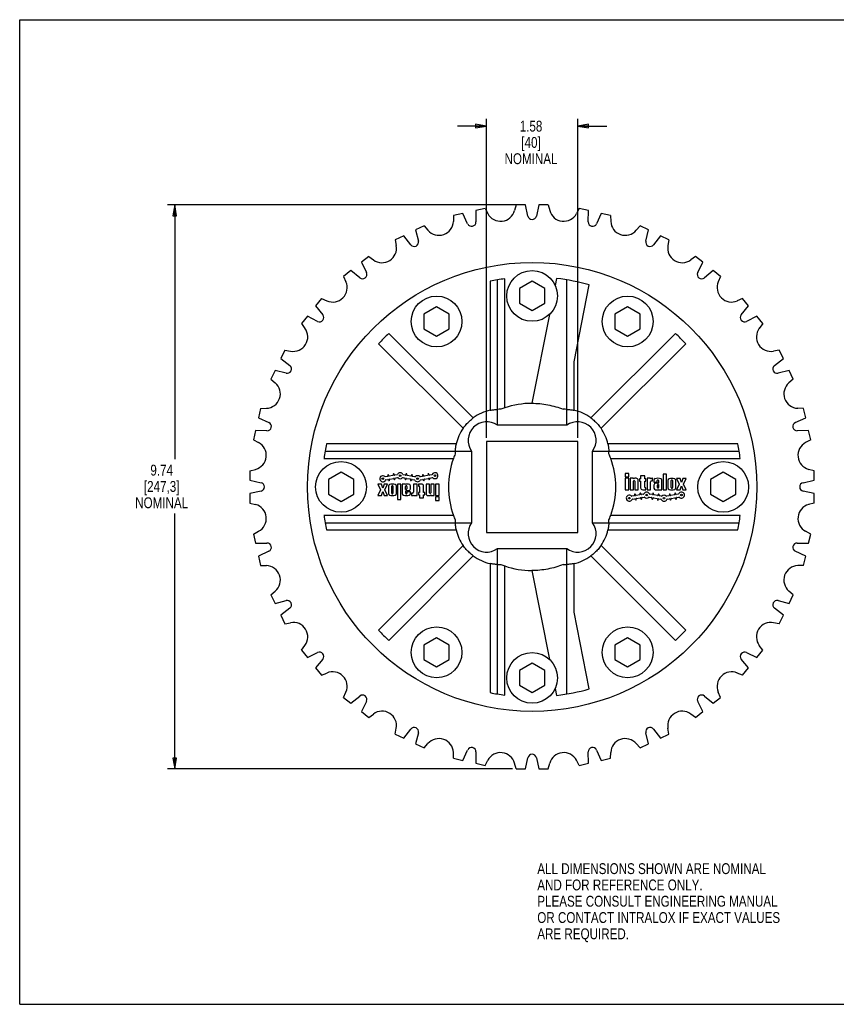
# Model space of a CAD drawing. Header units: inches. Extents: x 0 to 22, y 0 to 17.
# Tile 1 of 2: x 0 to 14.1, y 0 to 17. Entities that reach past the tile are written whole.
import ezdxf

# ---------------------------------------------------------------- set-up
doc = ezdxf.new("R2010")
doc.units = ezdxf.units.IN
doc.header["$LTSCALE"] = 1.21
doc.header["$MEASUREMENT"] = 0
doc.layers.get('0').update_dxf_attribs({"linetype": 'CONTINUOUS'})
doc.layers.add('ALL_FEATURES', color=7, linetype='CONTINUOUS')
doc.styles.get("Standard").update_dxf_attribs({"font": 'txt', "width": 0.8})
doc.dimstyles.new('DIMSTYLE_1', dxfattribs={"dimtxt": 0.1875, "dimasz": 0.1875, "dimexe": 0.18, "dimexo": 0.0625, "dimgap": 0.09, "dimtad": 0, "dimtih": 1, "dimtoh": 1, "dimzin": 4, "dimdsep": 46, "dimtxsty": 'STANDARD', "dimblk": 'CLOSED', "dimblk1": 'CLOSED', "dimblk2": 'CLOSED', "dimcen": 0.09, "dimadec": 0, "dimazin": 0, "dimtp": 0.01, "dimtm": 0.01, "dimtfac": 1, "dimtofl": 0, "dimtmove": 0, "dimatfit": 3, "dimldrblk": 'CLOSED', "dimfxl": 1, "dimtolj": 1, "dimtzin": 4, "dimarcsym": 0})

# ---------------------------------------------------------------- blocks, each defined once
blk = doc.blocks.new('_CLOSED')
at = {"color": 0, "linetype": 'BYBLOCK'}
for p, q in [((0, 0), (-1, 0.167)), ((-1, 0.167), (-1, -0.167)), ((-1, -0.167), (0, 0)), ((-1, 0), (0, 0))]:
    blk.add_line(p, q, dxfattribs=at)
blk = doc.blocks.new('*D0')
at = {"color": 3, "linetype": 'CONTINUOUS'}
for p, q in [((8.055, 15.162), (7.555, 15.162)), ((8.055, 9.783), (8.055, 15.287)), ((9.63, 9.783), (9.63, 15.287)), ((9.63, 15.162), (10.13, 15.162))]:
    blk.add_line(p, q, dxfattribs=at)
at = {"color": 3, "linetype": 'CONTINUOUS', "xscale": 0.1875, "yscale": 0.1875, "zscale": 0.1875}
blk.add_blockref('_CLOSED', (8.055, 15.162), dxfattribs=at)
at = {"color": 3, "linetype": 'CONTINUOUS', "xscale": 0.1875, "yscale": 0.1875, "zscale": 0.1875, "rotation": 180}
blk.add_blockref('_CLOSED', (9.63, 15.162), dxfattribs=at)
at = {"color": 3, "linetype": 'CONTINUOUS', "insert": (8.824, 15.256), "char_height": 0.1875, "width": 1.05, "attachment_point": 2, "line_spacing_factor": 0.9}
blk.add_mtext('1.58\\P[40]\\PNOMINAL', dxfattribs=at)
blk = doc.blocks.new('*D1')
at = {"color": 3, "linetype": 'CONTINUOUS'}
for p, q in [((8.666, 13.802), (2.55, 13.802)), ((2.675, 13.802), (2.675, 9.41)), ((2.675, 4.064), (2.675, 8.472)), ((8.502, 4.064), (2.55, 4.064))]:
    blk.add_line(p, q, dxfattribs=at)
at = {"color": 3, "linetype": 'CONTINUOUS', "xscale": 0.1875, "yscale": 0.1875, "zscale": 0.1875}
for p, rotation in [((2.675, 13.802), 90), ((2.675, 4.064), 270)]:
    blk.add_blockref('_CLOSED', p, dxfattribs=dict(at, rotation=rotation))
at = {"color": 3, "linetype": 'CONTINUOUS', "insert": (2.45, 9.316), "char_height": 0.1875, "width": 1.05, "attachment_point": 2, "line_spacing_factor": 0.9}
blk.add_mtext('9.74\\P[247,3]\\PNOMINAL', dxfattribs=at)

msp = doc.modelspace()

# ---------------------------------------------------------------- linework, layer by layer
at = {"color": 7, "linetype": 'CONTINUOUS'}
for p, q in [((0, 0), (0, 17)), ((0, 17), (22, 17)), ((7.488, 13.618), (7.485, 13.518)), ((7.648, 13.654), (7.488, 13.618)), ((7.73, 13.476), (7.648, 13.654)), ((8.03, 13.742), (7.871, 13.705)), ((7.871, 13.705), (7.874, 13.508)), ((8.03, 13.742), (8.077, 13.653)), ((9.655, 13.742), (9.609, 13.653)), ((9.815, 13.705), (9.655, 13.742)), ((9.812, 13.508), (9.815, 13.705)), ((10.037, 13.654), (9.955, 13.476)), ((10.197, 13.618), (10.037, 13.654)), ((10.197, 13.618), (10.2, 13.518)), ((6.98, 13.44), (6.833, 13.369)), ((6.98, 13.44), (7.045, 13.364)), ((10.705, 13.44), (10.64, 13.364)), ((10.852, 13.369), (10.705, 13.44)), ((6.627, 13.27), (6.48, 13.199)), ((6.747, 13.114), (6.627, 13.27)), ((6.833, 13.369), (6.88, 13.178)), ((10.806, 13.178), (10.852, 13.369)), ((11.058, 13.27), (10.938, 13.114)), ((11.205, 13.199), (11.058, 13.27)), ((6.48, 13.199), (6.499, 13.101)), ((11.205, 13.199), (11.187, 13.101)), ((6.024, 12.913), (5.896, 12.811)), ((5.896, 12.811), (5.984, 12.635)), ((6.024, 12.913), (6.104, 12.853)), ((11.661, 12.913), (11.581, 12.853)), ((11.789, 12.811), (11.661, 12.913)), ((11.701, 12.635), (11.789, 12.811)), ((5.717, 12.668), (5.59, 12.567)), ((5.87, 12.543), (5.717, 12.668)), ((11.968, 12.668), (11.816, 12.543)), ((12.095, 12.567), (11.968, 12.668)), ((5.59, 12.567), (5.63, 12.475)), ((8.843, 12.483), (8.624, 12.357)), ((9.061, 12.357), (8.843, 12.483)), ((12.095, 12.567), (12.055, 12.475)), ((8.624, 12.357), (8.624, 12.104)), ((9.061, 12.104), (9.061, 12.357)), ((5.209, 12.186), (5.107, 12.058)), ((5.209, 12.186), (5.301, 12.146)), ((8.624, 12.104), (8.843, 11.978)), ((8.843, 11.978), (9.061, 12.104)), ((12.476, 12.186), (12.384, 12.146)), ((12.578, 12.058), (12.476, 12.186)), ((5.107, 12.058), (5.232, 11.906)), ((7.194, 12.041), (6.975, 11.915)), ((6.975, 11.915), (6.975, 11.662)), ((7.412, 11.915), (7.194, 12.041)), ((7.412, 11.662), (7.412, 11.915)), ((10.491, 12.041), (10.273, 11.915)), ((10.273, 11.915), (10.273, 11.662)), ((10.71, 11.915), (10.491, 12.041)), ((10.71, 11.662), (10.71, 11.915)), ((12.453, 11.906), (12.578, 12.058)), ((4.965, 11.879), (4.863, 11.752)), ((4.863, 11.752), (4.922, 11.671)), ((5.141, 11.791), (4.965, 11.879)), ((12.721, 11.879), (12.545, 11.791)), ((12.822, 11.752), (12.721, 11.879)), ((12.822, 11.752), (12.763, 11.671)), ((6.975, 11.662), (7.194, 11.536)), ((7.194, 11.536), (7.412, 11.662)), ((10.273, 11.662), (10.491, 11.536)), ((10.491, 11.536), (10.71, 11.662)), ((4.576, 11.296), (4.505, 11.148)), ((4.576, 11.296), (4.675, 11.277)), ((13.109, 11.296), (13.011, 11.277)), ((13.18, 11.148), (13.109, 11.296)), ((4.505, 11.148), (4.661, 11.028)), ((13.024, 11.028), (13.18, 11.148)), ((4.406, 10.942), (4.335, 10.795)), ((4.597, 10.896), (4.406, 10.942)), ((13.279, 10.942), (13.088, 10.896)), ((13.35, 10.795), (13.279, 10.942)), ((4.335, 10.795), (4.411, 10.73)), ((13.35, 10.795), (13.274, 10.73)), ((4.157, 10.287), (4.121, 10.128)), ((4.157, 10.287), (4.257, 10.291)), ((13.528, 10.287), (13.428, 10.291)), ((13.564, 10.128), (13.528, 10.287)), ((4.121, 10.128), (4.3, 10.045)), ((13.385, 10.045), (13.564, 10.128)), ((4.07, 9.905), (4.034, 9.746)), ((4.267, 9.902), (4.07, 9.905)), ((13.615, 9.905), (13.418, 9.902)), ((13.651, 9.746), (13.615, 9.905)), ((4.034, 9.746), (4.122, 9.699)), ((8.055, 9.72), (8.055, 8.145)), ((9.63, 9.72), (8.055, 9.72)), ((9.63, 8.145), (9.63, 9.72)), ((13.651, 9.746), (13.563, 9.699)), ((3.974, 9.21), (4.07, 9.236)), ((3.974, 9.21), (3.974, 9.047)), ((5.545, 9.185), (5.327, 9.059)), ((5.764, 9.059), (5.545, 9.185)), ((12.14, 9.185), (11.922, 9.059)), ((12.359, 9.059), (12.14, 9.185)), ((13.712, 9.21), (13.615, 9.236)), ((13.712, 9.047), (13.712, 9.21)), ((3.974, 9.047), (4.166, 9.006)), ((5.327, 9.059), (5.327, 8.807)), ((5.764, 8.807), (5.764, 9.059)), ((6.346, 9.115), (6.31, 9.108)), ((6.319, 9.057), (6.355, 9.063)), ((6.351, 9.134), (6.352, 9.124)), ((6.364, 9.057), (6.366, 9.047)), ((6.368, 9.127), (6.366, 9.136)), ((6.44, 9.131), (6.377, 9.12)), ((6.382, 9.05), (6.38, 9.06)), ((6.386, 9.069), (6.449, 9.08)), ((6.445, 9.15), (6.447, 9.14)), ((6.459, 9.073), (6.46, 9.064)), ((6.463, 9.143), (6.461, 9.153)), ((6.512, 9.144), (6.472, 9.137)), ((6.476, 9.066), (6.474, 9.076)), ((6.481, 9.086), (6.521, 9.093)), ((6.61, 9.093), (6.646, 9.086)), ((6.655, 9.138), (6.619, 9.144)), ((6.652, 9.077), (6.651, 9.067)), ((6.666, 9.154), (6.664, 9.144)), ((6.666, 9.064), (6.668, 9.074)), ((6.677, 9.081), (6.74, 9.07)), ((6.68, 9.141), (6.682, 9.151)), ((6.749, 9.121), (6.686, 9.132)), ((6.747, 9.06), (6.745, 9.051)), ((6.76, 9.137), (6.759, 9.127)), ((6.761, 9.048), (6.763, 9.058)), ((6.772, 9.064), (6.812, 9.057)), ((6.774, 9.125), (6.776, 9.134)), ((6.821, 9.108), (6.781, 9.115)), ((6.946, 9.115), (6.91, 9.108)), ((6.919, 9.057), (6.955, 9.063)), ((6.951, 9.134), (6.952, 9.124)), ((6.964, 9.057), (6.966, 9.047)), ((6.968, 9.127), (6.966, 9.136)), ((7.04, 9.131), (6.977, 9.12)), ((6.982, 9.05), (6.98, 9.06)), ((6.986, 9.069), (7.049, 9.08)), ((7.045, 9.15), (7.047, 9.14)), ((7.059, 9.073), (7.06, 9.064)), ((7.063, 9.143), (7.061, 9.153)), ((7.112, 9.144), (7.072, 9.137)), ((7.076, 9.066), (7.074, 9.076)), ((7.081, 9.086), (7.121, 9.093)), ((10.592, 9.083), (10.532, 9.083)), ((10.532, 9.083), (10.532, 8.883)), ((10.592, 9.072), (10.592, 9.083)), ((10.592, 8.883), (10.592, 9.033)), ((10.602, 9.043), (10.604, 9.043)), ((10.614, 9.033), (10.614, 8.883)), ((10.638, 9.083), (10.618, 9.083)), ((10.674, 8.883), (10.674, 9.047)), ((10.716, 9.071), (10.696, 9.071)), ((10.696, 9.071), (10.696, 9.031)), ((10.696, 9.031), (10.716, 9.031)), ((10.786, 9.123), (10.716, 9.123)), ((10.716, 9.123), (10.716, 9.071)), ((10.716, 9.031), (10.716, 8.919)), ((10.786, 9.071), (10.786, 9.123)), ((10.806, 9.071), (10.786, 9.071)), ((10.786, 9.031), (10.806, 9.031)), ((10.786, 8.929), (10.786, 9.031)), ((10.806, 9.031), (10.806, 9.071)), ((10.888, 9.083), (10.828, 9.083)), ((10.828, 9.083), (10.828, 8.883)), ((10.888, 9.073), (10.888, 9.083)), ((10.888, 8.883), (10.888, 9.021)), ((10.906, 9.039), (10.922, 9.039)), ((10.922, 9.083), (10.912, 9.083)), ((10.922, 9.039), (10.922, 9.083)), ((10.944, 9.047), (10.944, 9.017)), ((10.944, 9.017), (11.003, 9.017)), ((11.003, 9.017), (11.003, 9.042)), ((11.025, 9.042), (11.025, 9.006)), ((11.084, 8.883), (11.084, 9.047)), ((11.164, 9.153), (11.106, 9.153)), ((11.106, 9.153), (11.106, 8.883)), ((11.164, 8.883), (11.164, 9.153)), ((11.186, 9.045), (11.186, 8.919)), ((11.244, 8.921), (11.244, 9.043)), ((11.266, 9.043), (11.266, 8.921)), ((11.324, 8.919), (11.324, 9.045)), ((11.398, 9.081), (11.336, 9.081)), ((11.336, 9.081), (11.383, 8.983)), ((11.42, 9.011), (11.398, 9.081)), ((11.442, 9.081), (11.42, 9.011)), ((11.504, 9.081), (11.442, 9.081)), ((11.456, 8.983), (11.504, 9.081)), ((11.922, 9.059), (11.922, 8.807)), ((12.359, 8.807), (12.359, 9.059)), ((13.519, 9.006), (13.712, 9.047)), ((4.166, 8.86), (3.974, 8.819)), ((6.182, 8.983), (6.229, 8.883)), ((6.244, 8.983), (6.182, 8.983)), ((6.229, 8.883), (6.182, 8.785)), ((6.266, 8.913), (6.244, 8.983)), ((6.244, 8.785), (6.266, 8.855)), ((6.288, 8.983), (6.266, 8.913)), ((6.266, 8.855), (6.288, 8.785)), ((6.35, 8.983), (6.288, 8.983)), ((6.302, 8.883), (6.35, 8.983)), ((6.35, 8.785), (6.302, 8.883)), ((6.362, 8.947), (6.362, 8.821)), ((6.42, 8.823), (6.42, 8.945)), ((6.442, 8.945), (6.442, 8.823)), ((6.5, 8.821), (6.5, 8.947)), ((6.522, 8.983), (6.522, 8.713)), ((6.58, 8.983), (6.522, 8.983)), ((6.58, 8.713), (6.58, 8.983)), ((6.602, 8.983), (6.602, 8.819)), ((6.66, 8.983), (6.602, 8.983)), ((6.66, 8.975), (6.66, 8.983)), ((6.66, 8.891), (6.66, 8.943)), ((6.672, 8.891), (6.66, 8.891)), ((6.661, 8.824), (6.661, 8.86)), ((6.67, 8.953), (6.672, 8.953)), ((6.672, 8.871), (6.712, 8.871)), ((6.712, 8.983), (6.68, 8.983)), ((6.682, 8.943), (6.682, 8.901)), ((6.683, 8.849), (6.683, 8.824)), ((6.742, 8.849), (6.683, 8.849)), ((6.742, 8.901), (6.742, 8.953)), ((6.742, 8.819), (6.742, 8.849)), ((6.798, 8.983), (6.798, 8.845)), ((6.858, 8.983), (6.798, 8.983)), ((6.858, 8.783), (6.858, 8.983)), ((6.88, 8.983), (6.88, 8.947)), ((6.934, 8.983), (6.88, 8.983)), ((6.88, 8.947), (6.89, 8.947)), ((6.9, 8.937), (6.9, 8.835)), ((6.97, 8.835), (6.97, 8.947)), ((7.012, 8.983), (7.012, 8.819)), ((7.072, 8.983), (7.012, 8.983)), ((7.072, 8.833), (7.072, 8.983)), ((7.094, 8.983), (7.094, 8.833)), ((7.154, 8.983), (7.094, 8.983)), ((7.154, 8.783), (7.154, 8.983)), ((10.532, 8.883), (10.592, 8.883)), ((10.614, 8.883), (10.674, 8.883)), ((10.752, 8.883), (10.806, 8.883)), ((10.806, 8.919), (10.796, 8.919)), ((10.806, 8.883), (10.806, 8.919)), ((10.828, 8.883), (10.888, 8.883)), ((10.944, 8.965), (10.944, 8.913)), ((11.014, 8.995), (10.974, 8.995)), ((10.974, 8.883), (11.005, 8.883)), ((11.004, 8.923), (11.004, 8.965)), ((11.014, 8.975), (11.026, 8.975)), ((11.016, 8.913), (11.014, 8.913)), ((11.026, 8.975), (11.026, 8.923)), ((11.026, 8.891), (11.026, 8.883)), ((11.026, 8.883), (11.084, 8.883)), ((11.106, 8.883), (11.164, 8.883)), ((11.383, 8.983), (11.336, 8.883)), ((11.336, 8.883), (11.398, 8.883)), ((11.398, 8.883), (11.42, 8.953)), ((11.42, 8.953), (11.442, 8.883)), ((11.442, 8.883), (11.504, 8.883)), ((11.504, 8.883), (11.456, 8.983)), ((13.712, 8.819), (13.519, 8.86)), ((3.974, 8.819), (3.974, 8.655)), ((5.327, 8.807), (5.545, 8.681)), ((5.545, 8.681), (5.764, 8.807)), ((6.182, 8.785), (6.244, 8.785)), ((6.288, 8.785), (6.35, 8.785)), ((6.522, 8.713), (6.58, 8.713)), ((6.764, 8.827), (6.764, 8.783)), ((6.78, 8.827), (6.764, 8.827)), ((6.764, 8.783), (6.773, 8.783)), ((6.798, 8.792), (6.798, 8.783)), ((6.798, 8.783), (6.858, 8.783)), ((6.88, 8.835), (6.88, 8.795)), ((6.9, 8.835), (6.88, 8.835)), ((6.88, 8.795), (6.9, 8.795)), ((6.9, 8.795), (6.9, 8.743)), ((6.9, 8.743), (6.97, 8.743)), ((6.99, 8.835), (6.97, 8.835)), ((6.97, 8.743), (6.97, 8.795)), ((6.97, 8.795), (6.99, 8.795)), ((6.99, 8.795), (6.99, 8.835)), ((7.048, 8.783), (7.068, 8.783)), ((7.084, 8.823), (7.082, 8.823)), ((7.094, 8.794), (7.094, 8.783)), ((7.094, 8.783), (7.154, 8.783)), ((10.604, 8.78), (10.564, 8.773)), ((10.573, 8.722), (10.613, 8.729)), ((10.609, 8.799), (10.611, 8.789)), ((10.623, 8.723), (10.624, 8.713)), ((10.627, 8.792), (10.625, 8.802)), ((10.699, 8.797), (10.636, 8.786)), ((10.64, 8.715), (10.638, 8.725)), ((10.645, 8.735), (10.708, 8.746)), ((10.704, 8.816), (10.705, 8.806)), ((10.717, 8.739), (10.719, 8.729)), ((10.721, 8.809), (10.719, 8.819)), ((10.766, 8.809), (10.73, 8.802)), ((10.735, 8.732), (10.733, 8.742)), ((10.739, 8.751), (10.775, 8.758)), ((10.864, 8.758), (10.904, 8.75)), ((10.913, 8.802), (10.873, 8.809)), ((10.911, 8.741), (10.909, 8.731)), ((10.924, 8.818), (10.923, 8.808)), ((10.925, 8.729), (10.927, 8.738)), ((10.936, 8.745), (10.999, 8.734)), ((10.938, 8.805), (10.94, 8.815)), ((11.008, 8.785), (10.945, 8.796)), ((11.005, 8.724), (11.004, 8.715)), ((11.019, 8.801), (11.017, 8.791)), ((11.019, 8.712), (11.021, 8.722)), ((11.03, 8.728), (11.066, 8.722)), ((11.033, 8.789), (11.035, 8.799)), ((11.075, 8.773), (11.039, 8.779)), ((11.204, 8.78), (11.164, 8.773)), ((11.173, 8.722), (11.213, 8.729)), ((11.209, 8.799), (11.211, 8.789)), ((11.223, 8.723), (11.224, 8.713)), ((11.227, 8.792), (11.225, 8.802)), ((11.299, 8.797), (11.236, 8.786)), ((11.24, 8.715), (11.238, 8.725)), ((11.245, 8.735), (11.308, 8.746)), ((11.304, 8.816), (11.305, 8.806)), ((11.317, 8.739), (11.319, 8.729)), ((11.321, 8.809), (11.319, 8.819)), ((11.366, 8.809), (11.33, 8.802)), ((11.335, 8.732), (11.333, 8.742)), ((11.339, 8.751), (11.375, 8.758)), ((11.922, 8.807), (12.14, 8.681)), ((12.14, 8.681), (12.359, 8.807)), ((13.712, 8.655), (13.712, 8.819)), ((3.974, 8.655), (4.07, 8.629)), ((13.712, 8.655), (13.615, 8.629)), ((4.034, 8.12), (4.122, 8.167)), ((13.651, 8.12), (13.563, 8.167)), ((4.034, 8.12), (4.07, 7.961)), ((8.055, 8.145), (9.63, 8.145)), ((13.615, 7.961), (13.651, 8.12)), ((4.07, 7.961), (4.267, 7.964)), ((4.3, 7.821), (4.121, 7.738)), ((13.564, 7.738), (13.385, 7.821)), ((13.418, 7.964), (13.615, 7.961)), ((4.121, 7.738), (4.157, 7.579)), ((13.528, 7.579), (13.564, 7.738)), ((4.157, 7.579), (4.257, 7.575)), ((13.528, 7.579), (13.428, 7.575)), ((4.335, 7.07), (4.411, 7.136)), ((4.335, 7.07), (4.406, 6.923)), ((13.35, 7.07), (13.274, 7.136)), ((13.279, 6.923), (13.35, 7.07)), ((4.406, 6.923), (4.597, 6.97)), ((4.661, 6.838), (4.505, 6.717)), ((13.18, 6.717), (13.024, 6.838)), ((13.088, 6.97), (13.279, 6.923)), ((4.505, 6.717), (4.576, 6.57)), ((13.109, 6.57), (13.18, 6.717)), ((4.576, 6.57), (4.675, 6.589)), ((13.109, 6.57), (13.011, 6.589)), ((7.194, 6.329), (6.975, 6.203)), ((7.412, 6.203), (7.194, 6.329)), ((10.491, 6.329), (10.273, 6.203)), ((10.71, 6.203), (10.491, 6.329)), ((4.863, 6.114), (4.922, 6.195)), ((6.975, 6.203), (6.975, 5.951)), ((7.412, 5.951), (7.412, 6.203)), ((10.273, 6.203), (10.273, 5.951)), ((10.71, 5.951), (10.71, 6.203)), ((12.822, 6.114), (12.763, 6.195)), ((4.863, 6.114), (4.965, 5.986)), ((4.965, 5.986), (5.141, 6.075)), ((5.232, 5.96), (5.107, 5.808)), ((6.975, 5.951), (7.194, 5.825)), ((7.194, 5.825), (7.412, 5.951)), ((10.273, 5.951), (10.491, 5.825)), ((10.491, 5.825), (10.71, 5.951)), ((12.578, 5.808), (12.453, 5.96)), ((12.545, 6.075), (12.721, 5.986)), ((12.721, 5.986), (12.822, 6.114)), ((5.107, 5.808), (5.209, 5.68)), ((8.843, 5.888), (8.624, 5.762)), ((9.061, 5.762), (8.843, 5.888)), ((12.476, 5.68), (12.578, 5.808)), ((5.209, 5.68), (5.301, 5.72)), ((8.624, 5.762), (8.624, 5.509)), ((9.061, 5.509), (9.061, 5.762)), ((12.476, 5.68), (12.384, 5.72)), ((8.624, 5.509), (8.843, 5.383)), ((8.843, 5.383), (9.061, 5.509)), ((5.59, 5.299), (5.63, 5.391)), ((5.59, 5.299), (5.717, 5.197)), ((5.717, 5.197), (5.87, 5.322)), ((11.816, 5.322), (11.968, 5.197)), ((11.968, 5.197), (12.095, 5.299)), ((12.095, 5.299), (12.055, 5.391)), ((5.984, 5.231), (5.896, 5.055)), ((11.789, 5.055), (11.701, 5.231)), ((5.896, 5.055), (6.024, 4.953)), ((6.024, 4.953), (6.104, 5.012)), ((11.661, 4.953), (11.581, 5.012)), ((11.661, 4.953), (11.789, 5.055)), ((6.48, 4.666), (6.499, 4.765)), ((11.205, 4.666), (11.187, 4.765)), ((6.48, 4.666), (6.627, 4.596)), ((6.627, 4.596), (6.747, 4.751)), ((6.88, 4.688), (6.833, 4.496)), ((10.852, 4.496), (10.806, 4.688)), ((10.938, 4.751), (11.058, 4.596)), ((11.058, 4.596), (11.205, 4.666)), ((6.833, 4.496), (6.98, 4.426)), ((6.98, 4.426), (7.045, 4.501)), ((10.705, 4.426), (10.64, 4.501)), ((10.705, 4.426), (10.852, 4.496)), ((7.488, 4.248), (7.485, 4.348)), ((7.648, 4.211), (7.73, 4.39)), ((7.874, 4.357), (7.871, 4.161)), ((8.728, 4.064), (8.769, 4.256)), ((8.916, 4.256), (8.957, 4.064)), ((9.815, 4.161), (9.812, 4.357)), ((9.955, 4.39), (10.037, 4.211)), ((10.197, 4.248), (10.2, 4.348)), ((7.488, 4.248), (7.648, 4.211)), ((7.871, 4.161), (8.03, 4.124)), ((8.03, 4.124), (8.077, 4.213)), ((8.565, 4.064), (8.539, 4.161)), ((9.12, 4.064), (9.146, 4.161)), ((9.655, 4.124), (9.609, 4.213)), ((9.655, 4.124), (9.815, 4.161)), ((10.037, 4.211), (10.197, 4.248)), ((8.565, 4.064), (8.728, 4.064)), ((8.957, 4.064), (9.12, 4.064)), ((0, 0), (22, 0))]:
    msp.add_line(p, q, dxfattribs=at)
for centre in [(6.266, 9.074), (6.566, 9.127), (6.866, 9.074), (7.166, 9.127), (10.52, 8.739), (10.82, 8.792), (11.12, 8.739), (11.42, 8.792)]:
    msp.add_circle(centre, 0.014, dxfattribs=at)
for centre, radius, start, end in [((8.298, 13.77), 0.25, 207.8571, 345), ((9.388, 13.77), 0.25, 195, 332.1429), ((7.235, 13.527), 0.25, 220.7143, 357.8571), ((7.799, 13.507), 0.075, 204.8571, 0.8571), ((9.887, 13.507), 0.075, 179.1429, 335.1429), ((10.45, 13.527), 0.25, 182.1429, 319.2857), ((6.253, 13.054), 0.25, 233.5714, 10.7143), ((6.807, 13.16), 0.075, 217.7143, 13.7143), ((10.878, 13.16), 0.075, 166.2857, 322.2857), ((11.432, 13.054), 0.25, 169.2857, 306.4286), ((5.917, 12.601), 0.075, 230.5714, 26.5714), ((11.768, 12.601), 0.075, 153.4286, 309.4286), ((5.401, 12.375), 0.25, 246.4286, 23.5714), ((12.285, 12.375), 0.25, 156.4286, 293.5714), ((5.174, 11.858), 0.075, 243.4286, 39.4286), ((12.511, 11.858), 0.075, 140.5714, 296.5714), ((4.721, 11.523), 0.25, 259.2857, 36.4286), ((12.964, 11.523), 0.25, 143.5714, 280.7143), ((4.615, 10.969), 0.075, 256.2857, 52.2857), ((13.07, 10.969), 0.075, 127.7143, 283.7143), ((4.248, 10.541), 0.25, 272.1429, 49.2857), ((13.437, 10.541), 0.25, 130.7143, 267.8571), ((4.268, 9.977), 0.075, 269.1429, 65.1429), ((13.417, 9.977), 0.075, 114.8571, 270.8571), ((4.006, 9.478), 0.25, 285, 62.1429), ((13.68, 9.478), 0.25, 117.8571, 255), ((6.266, 9.074), 0.052, 44.5181, 335.4819), ((6.308, 9.116), 0.008, 224.5181, 280), ((6.32, 9.049), 0.008, 100, 155.4819), ((6.344, 9.122), 0.008, 280, 10), ((6.358, 9.135), 0.008, 10, 190), ((6.356, 9.055), 0.008, 10, 100), ((6.374, 9.048), 0.008, 190, 10), ((6.376, 9.128), 0.008, 190, 280), ((6.388, 9.061), 0.008, 100, 190), ((6.439, 9.139), 0.008, 280, 10), ((6.453, 9.152), 0.008, 10, 190), ((6.451, 9.072), 0.008, 10, 100), ((6.468, 9.065), 0.008, 190, 10), ((6.47, 9.145), 0.008, 190, 280), ((6.482, 9.078), 0.008, 100, 190), ((6.511, 9.152), 0.008, 280, 335.4819), ((6.566, 9.127), 0.052, 24.5181, 155.4819), ((6.523, 9.085), 0.008, 44.5181, 100), ((6.566, 9.127), 0.052, 224.5181, 315.4819), ((6.608, 9.085), 0.008, 80, 135.4819), ((6.62, 9.152), 0.008, 204.5181, 260), ((6.644, 9.078), 0.008, 350, 80), ((6.658, 9.066), 0.008, 170, 350), ((6.656, 9.145), 0.008, 260, 350), ((6.674, 9.152), 0.008, 350, 170), ((6.676, 9.073), 0.008, 80, 170), ((6.688, 9.14), 0.008, 170, 260), ((6.739, 9.062), 0.008, 350, 80), ((6.753, 9.049), 0.008, 170, 350), ((6.751, 9.129), 0.008, 260, 350), ((6.768, 9.136), 0.008, 350, 170), ((6.77, 9.056), 0.008, 80, 170), ((6.782, 9.123), 0.008, 170, 260), ((6.811, 9.049), 0.008, 24.5181, 80), ((6.866, 9.074), 0.052, 204.5181, 335.4819), ((6.823, 9.116), 0.008, 260, 315.4819), ((6.866, 9.074), 0.052, 44.5181, 135.4819), ((6.908, 9.116), 0.008, 224.5181, 280), ((6.92, 9.049), 0.008, 100, 155.4819), ((6.944, 9.122), 0.008, 280, 10), ((6.958, 9.135), 0.008, 10, 190), ((6.956, 9.055), 0.008, 10, 100), ((6.974, 9.048), 0.008, 190, 10), ((6.976, 9.128), 0.008, 190, 280), ((6.988, 9.061), 0.008, 100, 190), ((7.039, 9.139), 0.008, 280, 10), ((7.053, 9.152), 0.008, 10, 190), ((7.051, 9.072), 0.008, 10, 100), ((7.068, 9.065), 0.008, 190, 10), ((7.07, 9.145), 0.008, 190, 280), ((7.082, 9.078), 0.008, 100, 190), ((7.111, 9.152), 0.008, 280, 335.4819), ((7.166, 9.127), 0.052, 224.5181, 155.4819), ((7.123, 9.085), 0.008, 44.5181, 100), ((10.618, 9.047), 0.036, 90, 136.2383), ((10.602, 9.033), 0.01, 90, 180), ((10.604, 9.033), 0.01, 0, 90), ((10.638, 9.047), 0.036, 0, 90), ((10.912, 9.047), 0.036, 90, 132.7486), ((10.906, 9.021), 0.018, 90, 180), ((10.974, 9.047), 0.03, 107.9202, 180), ((11.014, 8.923), 0.16, 72.0798, 107.9202), ((11.014, 9.042), 0.011, 0, 180), ((11.054, 9.047), 0.03, 0, 72.0798), ((11.216, 9.045), 0.03, 107.4576, 180), ((11.255, 8.921), 0.16, 72.5424, 107.4576), ((11.255, 9.043), 0.011, 0, 180), ((11.294, 9.045), 0.03, 0, 72.5424), ((4.151, 8.933), 0.075, 282, 78), ((6.392, 8.947), 0.03, 107.4576, 180), ((6.431, 8.823), 0.16, 72.5424, 107.4576), ((6.431, 8.945), 0.011, 0, 180), ((6.47, 8.947), 0.03, 0, 72.5424), ((6.68, 8.953), 0.03, 90, 132.8334), ((6.67, 8.943), 0.01, 90, 180), ((6.672, 8.86), 0.011, 90, 180), ((6.672, 8.943), 0.01, 0, 90), ((6.672, 8.901), 0.01, 270, 360), ((6.712, 8.953), 0.03, 0, 90), ((6.712, 8.901), 0.03, 270, 360), ((6.78, 8.845), 0.018, 270, 360), ((6.89, 8.937), 0.01, 0, 90), ((6.934, 8.947), 0.036, 0, 90), ((10.752, 8.919), 0.036, 180, 270), ((10.82, 8.792), 0.052, 24.5181, 155.4819), ((10.796, 8.929), 0.01, 180, 270), ((10.974, 8.965), 0.03, 90, 180), ((10.974, 8.913), 0.03, 180, 270), ((11.014, 8.965), 0.01, 90, 180), ((11.014, 8.923), 0.01, 180, 270), ((11.005, 8.913), 0.03, 270, 312.8334), ((11.014, 9.006), 0.011, 270, 360), ((11.016, 8.923), 0.01, 270, 360), ((11.216, 8.919), 0.03, 180, 252.5424), ((11.255, 9.043), 0.16, 252.5424, 287.4576), ((11.255, 8.921), 0.011, 180, 360), ((11.294, 8.919), 0.03, 287.4576, 360), ((11.42, 8.792), 0.052, 224.5181, 155.4819), ((13.535, 8.933), 0.075, 102, 258), ((6.392, 8.821), 0.03, 180, 252.5424), ((6.431, 8.945), 0.16, 252.5424, 287.4576), ((6.431, 8.823), 0.011, 180, 360), ((6.47, 8.821), 0.03, 287.4576, 360), ((6.632, 8.819), 0.03, 180, 252.0798), ((6.672, 8.943), 0.16, 252.0798, 287.9202), ((6.672, 8.824), 0.011, 180, 360), ((6.712, 8.819), 0.03, 287.9202, 360), ((6.773, 8.819), 0.036, 270, 312.7486), ((7.048, 8.819), 0.036, 180, 270), ((7.068, 8.819), 0.036, 270, 316.2383), ((7.082, 8.833), 0.01, 180, 270), ((7.084, 8.833), 0.01, 270, 360), ((10.52, 8.739), 0.052, 44.5181, 335.4819), ((10.562, 8.781), 0.008, 224.5181, 280), ((10.574, 8.714), 0.008, 100, 155.4819), ((10.603, 8.788), 0.008, 280, 10), ((10.617, 8.801), 0.008, 10, 190), ((10.615, 8.721), 0.008, 10, 100), ((10.632, 8.714), 0.008, 190, 10), ((10.634, 8.794), 0.008, 190, 280), ((10.646, 8.727), 0.008, 100, 190), ((10.697, 8.805), 0.008, 280, 10), ((10.712, 8.817), 0.008, 10, 190), ((10.709, 8.738), 0.008, 10, 100), ((10.727, 8.731), 0.008, 190, 10), ((10.729, 8.81), 0.008, 190, 280), ((10.741, 8.743), 0.008, 100, 190), ((10.765, 8.817), 0.008, 280, 335.4819), ((10.777, 8.75), 0.008, 44.5181, 100), ((10.82, 8.792), 0.052, 224.5181, 315.4819), ((10.862, 8.75), 0.008, 80, 135.4819), ((10.874, 8.817), 0.008, 204.5181, 260), ((10.903, 8.743), 0.008, 350, 80), ((10.917, 8.73), 0.008, 170, 350), ((10.915, 8.81), 0.008, 260, 350), ((10.932, 8.817), 0.008, 350, 170), ((10.934, 8.737), 0.008, 80, 170), ((10.946, 8.804), 0.008, 170, 260), ((10.997, 8.726), 0.008, 350, 80), ((11.012, 8.713), 0.008, 170, 350), ((11.009, 8.793), 0.008, 260, 350), ((11.027, 8.8), 0.008, 350, 170), ((11.029, 8.72), 0.008, 80, 170), ((11.041, 8.787), 0.008, 170, 260), ((11.065, 8.714), 0.008, 24.5181, 80), ((11.12, 8.739), 0.052, 204.5181, 335.4819), ((11.077, 8.781), 0.008, 260, 315.4819), ((11.12, 8.739), 0.052, 44.5181, 135.4819), ((11.162, 8.781), 0.008, 224.5181, 280), ((11.174, 8.714), 0.008, 100, 155.4819), ((11.203, 8.788), 0.008, 280, 10), ((11.217, 8.801), 0.008, 10, 190), ((11.215, 8.721), 0.008, 10, 100), ((11.232, 8.714), 0.008, 190, 10), ((11.234, 8.794), 0.008, 190, 280), ((11.246, 8.727), 0.008, 100, 190), ((11.297, 8.805), 0.008, 280, 10), ((11.312, 8.817), 0.008, 10, 190), ((11.309, 8.738), 0.008, 10, 100), ((11.327, 8.731), 0.008, 190, 10), ((11.329, 8.81), 0.008, 190, 280), ((11.341, 8.743), 0.008, 100, 190), ((11.365, 8.817), 0.008, 280, 335.4819), ((11.377, 8.75), 0.008, 44.5181, 100), ((4.006, 8.388), 0.25, 297.8571, 75), ((13.68, 8.388), 0.25, 105, 242.1429), ((4.268, 7.889), 0.075, 294.8571, 90.8571), ((13.417, 7.889), 0.075, 89.1429, 245.1429), ((4.248, 7.325), 0.25, 310.7143, 87.8571), ((13.437, 7.325), 0.25, 92.1429, 229.2857), ((4.615, 6.897), 0.075, 307.7143, 103.7143), ((13.07, 6.897), 0.075, 76.2857, 232.2857), ((4.721, 6.343), 0.25, 323.5714, 100.7143), ((12.964, 6.343), 0.25, 79.2857, 216.4286), ((5.174, 6.007), 0.075, 320.5714, 116.5714), ((12.511, 6.007), 0.075, 63.4286, 219.4286), ((5.401, 5.491), 0.25, 336.4286, 113.5714), ((12.285, 5.491), 0.25, 66.4286, 203.5714), ((5.917, 5.265), 0.075, 333.4286, 129.4286), ((11.768, 5.265), 0.075, 50.5714, 206.5714), ((6.253, 4.811), 0.25, 349.2857, 126.4286), ((11.432, 4.811), 0.25, 53.5714, 190.7143), ((6.807, 4.706), 0.075, 346.2857, 142.2857), ((10.878, 4.706), 0.075, 37.7143, 193.7143), ((7.235, 4.338), 0.25, 2.1429, 139.2857), ((7.799, 4.359), 0.075, 359.1429, 155.1429), ((9.887, 4.359), 0.075, 24.8571, 180.8571), ((10.45, 4.338), 0.25, 40.7143, 177.8571), ((8.298, 4.096), 0.25, 15, 152.1429), ((8.843, 4.241), 0.075, 12, 168), ((9.388, 4.096), 0.25, 27.8571, 165)]:
    msp.add_arc(centre, radius, start, end, dxfattribs=at)
at = {"layer": 'ALL_FEATURES', "color": 7, "linetype": 'CONTINUOUS'}
for p, q in [((8.565, 13.802), (8.539, 13.705)), ((8.728, 13.802), (8.565, 13.802)), ((8.769, 13.609), (8.728, 13.802)), ((8.957, 13.802), (8.916, 13.609)), ((9.12, 13.802), (8.957, 13.802)), ((9.12, 13.802), (9.146, 13.705)), ((8.12, 12.485), (8.12, 10.256)), ((8.245, 9.997), (8.245, 12.508)), ((8.37, 10.297), (8.37, 12.527)), ((9.266, 12.533), (9.241, 12.411)), ((9.441, 9.997), (9.441, 12.508)), ((9.566, 11.094), (9.83, 12.421)), ((9.142, 11.911), (8.837, 10.377)), ((7.828, 10.124), (6.369, 11.583)), ((11.316, 11.583), (9.857, 10.124)), ((6.192, 11.406), (7.654, 9.945)), ((10.032, 9.945), (11.493, 11.406)), ((9.566, 10.256), (9.566, 11.094)), ((9.441, 9.997), (8.245, 9.997)), ((5.271, 9.551), (7.798, 9.551)), ((7.535, 9.676), (5.295, 9.676)), ((7.798, 9.551), (7.798, 8.315)), ((9.887, 9.551), (12.415, 9.551)), ((9.887, 8.315), (9.887, 9.551)), ((12.391, 9.676), (10.15, 9.676)), ((5.251, 9.426), (7.486, 9.426)), ((10.2, 9.426), (12.434, 9.426)), ((10.51, 9.165), (10.45, 9.165)), ((10.45, 9.165), (10.45, 9.105)), ((10.45, 9.105), (10.51, 9.105)), ((10.51, 9.083), (10.45, 9.083)), ((10.45, 9.083), (10.45, 8.883)), ((10.51, 9.105), (10.51, 9.165)), ((10.51, 8.883), (10.51, 9.083)), ((7.176, 8.983), (7.176, 8.783)), ((7.236, 8.983), (7.176, 8.983)), ((7.236, 8.783), (7.236, 8.983)), ((10.45, 8.883), (10.51, 8.883)), ((7.176, 8.783), (7.236, 8.783)), ((7.176, 8.761), (7.176, 8.701)), ((7.236, 8.761), (7.176, 8.761)), ((7.176, 8.701), (7.236, 8.701)), ((7.236, 8.701), (7.236, 8.761)), ((7.486, 8.44), (5.251, 8.44)), ((12.434, 8.44), (10.2, 8.44)), ((5.271, 8.315), (7.798, 8.315)), ((5.295, 8.19), (7.535, 8.19)), ((9.887, 8.315), (12.415, 8.315)), ((10.15, 8.19), (12.391, 8.19)), ((7.654, 7.921), (6.192, 6.46)), ((8.245, 7.868), (9.441, 7.868)), ((8.245, 5.358), (8.245, 7.868)), ((9.441, 5.358), (9.441, 7.868)), ((11.493, 6.46), (10.032, 7.921)), ((6.369, 6.283), (7.828, 7.741)), ((9.857, 7.741), (11.316, 6.283)), ((8.12, 7.61), (8.12, 5.381)), ((8.37, 5.339), (8.37, 7.569)), ((8.837, 7.489), (9.142, 5.954)), ((9.566, 6.772), (9.566, 7.61)), ((9.83, 5.445), (9.566, 6.772)), ((9.241, 5.455), (9.266, 5.333))]:
    msp.add_line(p, q, dxfattribs=at)
for centre, radius in [((8.843, 8.933), 3.875), ((8.843, 12.23), 0.438), ((7.194, 11.789), 0.438), ((10.491, 11.789), 0.438), ((5.545, 8.933), 0.438), ((12.14, 8.933), 0.438), ((7.194, 6.077), 0.438), ((10.491, 6.077), 0.438), ((8.843, 5.635), 0.438)]:
    msp.add_circle(centre, radius, dxfattribs=at)
for centre, radius, start, end in [((8.843, 13.625), 0.075, 192, 348), ((8.843, 8.933), 3.625, 97.4975, 101.5047), ((8.843, 8.933), 3.625, 74.2011, 83.2989), ((8.843, 8.933), 3.625, 133.0239, 136.9761), ((8.843, 8.933), 3.625, 43.0239, 46.9761), ((8.843, 8.932), 1.444, 90.2373, 109.1211), ((8.282, 9.508), 0.766, 102.2332, 126.3499), ((8.281, 9.508), 0.765, 88.2134, 92.7634), ((8.833, 8.959), 1.416, 109.113, 111.8896), ((9.404, 9.508), 0.765, 87.2366, 91.7866), ((9.403, 9.508), 0.766, 53.65, 77.7668), ((8.058, 9.737), 0.32, 54.3409, 215.6591), ((9.627, 9.737), 0.32, 324.3409, 125.6591), ((8.282, 9.508), 0.766, 145.1709, 167.3384), ((9.403, 9.508), 0.766, 12.6616, 34.8291), ((8.843, 8.933), 3.625, 168.1749, 172.1859), ((8.281, 9.508), 0.765, 176.8126, 180.3552), ((9.404, 9.508), 0.765, 359.6448, 3.1874), ((8.843, 8.933), 3.625, 7.8141, 11.8251), ((8.843, 8.933), 1.444, 160.0424, 199.9576), ((8.81, 8.945), 1.409, 156.6655, 160.0661), ((8.875, 8.945), 1.409, 19.9338, 23.3348), ((8.842, 8.933), 1.444, 340.0424, 19.9576), ((8.843, 8.933), 3.625, 187.8141, 191.8251), ((8.81, 8.92), 1.409, 199.9338, 203.3348), ((8.281, 8.358), 0.765, 179.6448, 183.1874), ((9.404, 8.358), 0.765, 356.8126, 0.3552), ((8.875, 8.92), 1.409, 336.6655, 340.0661), ((8.843, 8.933), 3.625, 348.1749, 352.1859), ((8.282, 8.358), 0.766, 192.6616, 214.8291), ((8.058, 8.128), 0.32, 144.3409, 305.6591), ((9.627, 8.128), 0.32, 234.3409, 35.6591), ((9.403, 8.358), 0.766, 325.1709, 347.3384), ((8.282, 8.358), 0.766, 233.65, 257.7668), ((9.403, 8.358), 0.766, 282.2333, 306.3499), ((8.281, 8.358), 0.765, 267.2366, 271.7866), ((8.833, 8.907), 1.416, 248.1107, 250.8869), ((8.843, 8.933), 1.444, 250.8789, 269.7627), ((9.404, 8.358), 0.765, 268.2134, 272.7634), ((8.843, 8.933), 3.625, 223.0239, 226.9761), ((8.843, 8.933), 3.625, 313.0239, 316.9761), ((8.843, 8.933), 3.625, 276.7011, 285.7989), ((8.843, 8.933), 3.625, 258.4953, 262.5025)]:
    msp.add_arc(centre, radius, start, end, dxfattribs=at)
for points, knots in [([(8.837, 10.377), (8.883, 10.377), (8.977, 10.373), (9.116, 10.353), (9.251, 10.32), (9.338, 10.29), (9.38, 10.273)], [0, 0, 0, 0, 0.252461, 0.504918, 0.754926, 1, 1, 1, 1]), ([(8.12, 10.256), (8.14, 10.26), (8.182, 10.267), (8.224, 10.271), (8.245, 10.272)], [0, 0, 0, 0, 0.500069, 1, 1, 1, 1]), ([(9.441, 10.272), (9.462, 10.271), (9.504, 10.267), (9.545, 10.26), (9.566, 10.256)], [0, 0, 0, 0, 0.499933, 1, 1, 1, 1]), ([(7.654, 9.945), (7.67, 9.968), (7.704, 10.012), (7.762, 10.072), (7.806, 10.108), (7.828, 10.124)], [0, 0, 0, 0, 0.333704, 0.666658, 1, 1, 1, 1]), ([(9.857, 10.124), (9.88, 10.108), (9.923, 10.072), (9.981, 10.012), (10.016, 9.968), (10.032, 9.945)], [0, 0, 0, 0, 0.33334, 0.666295, 1, 1, 1, 1]), ([(7.518, 9.551), (7.519, 9.572), (7.523, 9.614), (7.53, 9.655), (7.535, 9.676)], [0, 0, 0, 0, 0.499995, 1, 1, 1, 1]), ([(10.15, 9.676), (10.155, 9.655), (10.162, 9.614), (10.166, 9.572), (10.168, 9.551)], [0, 0, 0, 0, 0.500005, 1, 1, 1, 1]), ([(7.535, 8.19), (7.53, 8.211), (7.523, 8.252), (7.519, 8.294), (7.518, 8.315)], [0, 0, 0, 0, 0.500005, 1, 1, 1, 1]), ([(10.168, 8.315), (10.166, 8.294), (10.162, 8.252), (10.155, 8.211), (10.15, 8.19)], [0, 0, 0, 0, 0.499995, 1, 1, 1, 1]), ([(7.828, 7.741), (7.806, 7.758), (7.762, 7.794), (7.704, 7.854), (7.67, 7.898), (7.654, 7.921)], [0, 0, 0, 0, 0.33334, 0.666295, 1, 1, 1, 1]), ([(10.032, 7.921), (10.016, 7.898), (9.981, 7.854), (9.923, 7.794), (9.88, 7.758), (9.857, 7.741)], [0, 0, 0, 0, 0.333704, 0.666658, 1, 1, 1, 1]), ([(8.245, 7.593), (8.224, 7.595), (8.182, 7.598), (8.14, 7.605), (8.12, 7.61)], [0, 0, 0, 0, 0.499933, 1, 1, 1, 1]), ([(9.38, 7.593), (9.338, 7.576), (9.251, 7.546), (9.116, 7.513), (8.977, 7.493), (8.883, 7.489), (8.837, 7.489)], [0, 0, 0, 0, 0.245062, 0.495066, 0.747535, 1, 1, 1, 1]), ([(9.566, 7.61), (9.545, 7.605), (9.504, 7.598), (9.462, 7.595), (9.441, 7.593)], [0, 0, 0, 0, 0.500069, 1, 1, 1, 1])]:
    msp.add_open_spline(points, degree=3, knots=knots, dxfattribs=at)

# ---------------------------------------------------------------- texts
at = {"color": 3, "linetype": 'CONTINUOUS', "insert": (8.932, 2.436), "char_height": 0.1875, "width": 5.25, "attachment_point": 1, "line_spacing_factor": 0.9}
msp.add_mtext('ALL DIMENSIONS SHOWN ARE NOMINAL\\PAND FOR REFERENCE ONLY.\\PPLEASE CONSULT ENGINEERING MANUAL\\POR CONTACT INTRALOX IF EXACT VALUES\\PARE REQUIRED. ', dxfattribs=at)

# ---------------------------------------------------------------- dimensions: what is measured, and where the dimension line sits
at = {"color": 3, "linetype": 'CONTINUOUS'}
dim = msp.add_linear_dim(base=(9.630092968, 15.162001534), p1=(8.055092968, 9.782876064), p2=(9.630092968, 9.782876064), text='<>\\PNOMINAL', dimstyle='DIMSTYLE_1', dxfattribs=at)
dim.commit()
dim.dimension.update_dxf_attribs({"geometry": '*D0', "text_midpoint": (8.411499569, 14.880751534), "dimtype": 160})
dim = msp.add_linear_dim(base=(2.675, 4.064), p1=(8.666, 13.802), p2=(8.502, 4.064), angle=270, text='<>\\PNOMINAL', dimstyle='DIMSTYLE_1', dxfattribs=at)
dim.commit()
dim.dimension.update_dxf_attribs({"geometry": '*D1', "text_midpoint": (2.375, 8.941), "dimtype": 160})

doc.saveas('drawing.dxf')
